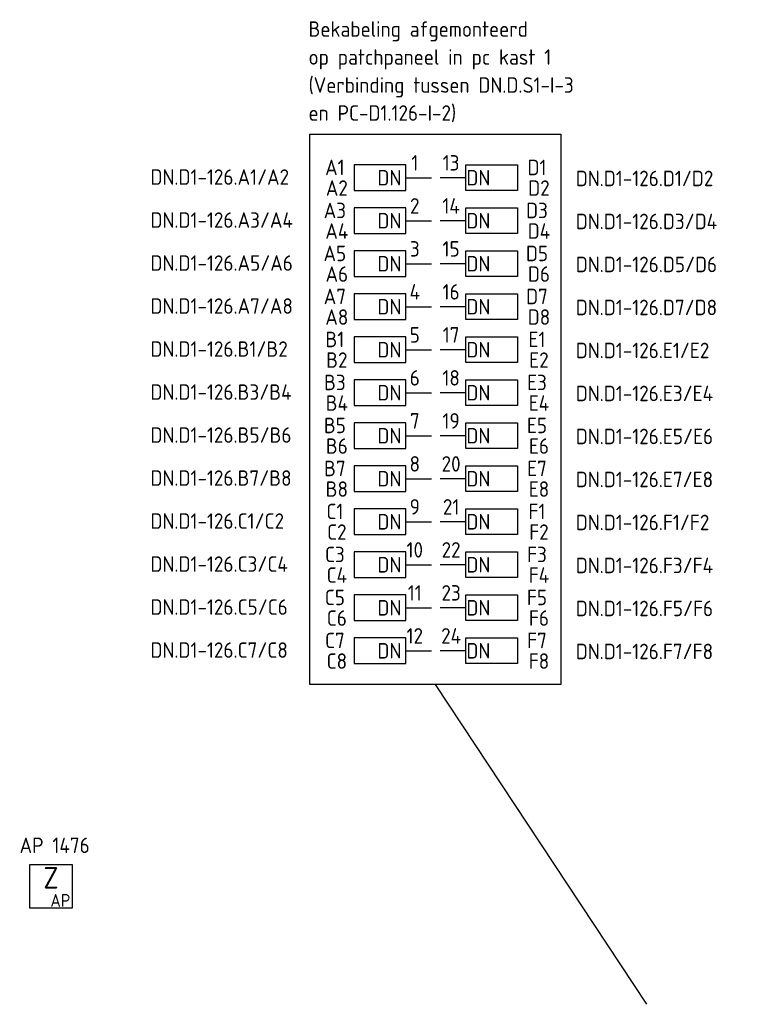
# Model space of a CAD drawing. Header units: millimetres. Extents: x 4336 to 79204, y -9688 to 63134.
# Tile 28 of 38: x 36021 to 44466, y 51685 to 63134. Entities that reach past the tile are written whole.
import ezdxf
from ezdxf.enums import TextEntityAlignment as Align

# ---------------------------------------------------------------- set-up
doc = ezdxf.new("R2010")
doc.units = ezdxf.units.MM
doc.header["$LTSCALE"] = 100
doc.layers.get('0').update_dxf_attribs({"linetype": 'CONTINUOUS'})
for name, color, linetype in [('EB6416--_ATTRIB', 1, 'CONTINUOUS'), ('EB6445--_ATTRIB', 2, 'CONTINUOUS'), ('EL$9A---_RENVOOI', 1, 'CONTINUOUS'), ('EL6416--_WIRELESS-Z', 1, 'CONTINUOUS'), ('EL6445--_DATANET', 3, 'CONTINUOUS')]:
    doc.layers.add(name, color=color, linetype=linetype)
doc.styles.add('1_5', font='isocp.shx', dxfattribs={"height": 1.5})
doc.styles.add('1_8', font='iso')
doc.styles.add('2_5', font='isocp.shx', dxfattribs={"height": 2.5})
doc.styles.add('NORATT', font='isocp.shx')
doc.styles.add('NORRNV', font='isocp.shx', dxfattribs={"width": 0.7})

# ---------------------------------------------------------------- blocks, each defined once
blk = doc.blocks.new('EA644501')
for p, q in [((-1.5, 6), (-1.5, 0)), ((1.5, 6), (-1.5, 6)), ((1.5, 0), (1.5, 6)), ((-1.5, 0), (1.5, 0))]:
    blk.add_line(p, q)
at = {"color": 2}
blk.add_line((0, 0), (0, -3), dxfattribs=at)
at = {"style": '1_8', "flags": 9}
blk.add_attdef('NUMMER', text='', height=1.8, rotation=90, dxfattribs=at).set_placement((-3.5, 8), align=Align.BOTTOM_LEFT)
at = {"style": '1_8'}
for tag, flags, p in [('NUMMERAP', 9, (-1.5, 8)), ('NUMMERA', 8, (-1.5, 8)), ('NUMMERBP', 9, (1.5, 8)), ('NUMMERB', 8, (1.5, 8))]:
    blk.add_attdef(tag, text='', height=1.8, rotation=90, dxfattribs=dict(at, flags=flags)).set_placement(p, align=Align.MIDDLE_CENTER)
at = {"style": '1_8', "flags": 8}
blk.add_attdef('CODE', text='', height=1.8, rotation=90, dxfattribs=at).set_placement((0, 0.5), align=Align.MIDDLE_LEFT)
at = {"style": '1_8', "flags": 9}
for tag, p in [('TYPE', (0, 4)), ('FABR', (0, 3)), ('PDATE', (0, 2)), ('PVERS', (0, 1)), ('PCODE', (0, 0))]:
    blk.add_attdef(tag, text='', height=1.8, dxfattribs=at).set_placement(p, align=Align.MIDDLE_CENTER)
for tag in ['VERD', 'PATCHSTR', 'PANEEL']:
    blk.add_attdef(tag, text='', height=1.8, dxfattribs=at).set_placement((2, 0), align=Align.BOTTOM_LEFT)
blk = doc.blocks.new('Wrls-Zender')
blk.add_lwpolyline([(-2.5, -2.5), (2.5, -2.5), (2.5, 2.5), (-2.5, 2.5)], close=True)
at = {"style": '2_5'}
blk.add_text('Z', height=2.5, dxfattribs=at).set_placement((0, 1), align=Align.MIDDLE_CENTER)
at = {"style": '1_5'}
blk.add_text('AP', height=1.5, dxfattribs=at).set_placement((2.25, -2.38), align=Align.RIGHT)
at = {"style": '1_8', "flags": 8}
blk.add_attdef('ADRES', (3, -2.5), '', height=1.8, dxfattribs=at)
at = {"style": '1_8', "flags": 9}
blk.add_attdef('M_CODE', text='', height=1.8, dxfattribs=at).set_placement((-2.5, -4.5), align=Align.MIDDLE_LEFT)

msp = doc.modelspace()

# ---------------------------------------------------------------- linework, layer by layer
at = {"layer": 'EL6445--_DATANET', "color": 1}
msp.add_lwpolyline([(39395, 61802), (42312, 61802), (42312, 55403), (39395, 55403)], close=True, dxfattribs=at)
msp.add_lwpolyline([(43310, 51685), (40853, 55403)], dxfattribs=at)

# ---------------------------------------------------------------- block references
at = {"layer": 'EL6416--_WIRELESS-Z'}
ref = msp.add_blockref('Wrls-Zender', (36385, 53056), dxfattribs=dict(at, xscale=100, yscale=100, zscale=100))
ref.add_attrib('ADRES', 'AP 1476', (36020, 53444), dxfattribs={"layer": 'EB6416--_ATTRIB', "color": 1, "height": 180, "style": 'NORATT', "flags": 8})
at = {"layer": 'EL6445--_DATANET'}
ref = msp.add_blockref('EA644501', (40507, 61296), dxfattribs=dict(at, xscale=100, yscale=100, zscale=100, rotation=90))
ref.add_attrib('CODE', 'DN', dxfattribs={"layer": 'EB6445--_ATTRIB', "color": 1, "height": 180, "style": 'NORATT', "flags": 8}).set_placement((40457, 61296), align=Align.MIDDLE_RIGHT)
ref.add_attrib('NUMMER', 'DN.D1-126.A1/A2', dxfattribs={"layer": 'EB6445--_ATTRIB', "color": 1, "height": 180, "style": 'NORATT', "flags": 8}).set_placement((37541, 61160), align=Align.BOTTOM_LEFT)
ref.add_attrib('NUMMERA', 'A1', dxfattribs={"layer": 'EB6445--_ATTRIB', "color": 1, "height": 180, "style": 'NORATT', "flags": 8}).set_placement((39684, 61416), align=Align.MIDDLE_CENTER)
ref.add_attrib('NUMMERB', 'A2', dxfattribs={"layer": 'EB6445--_ATTRIB', "color": 1, "height": 180, "style": 'NORATT', "flags": 8}).set_placement((39707, 61176), align=Align.MIDDLE_CENTER)
ref.add_attrib('TYPE', '1', dxfattribs={"layer": '0', "color": 1, "height": 180, "style": '1_8', "flags": 8}).set_placement((40613, 61469), align=Align.MIDDLE_CENTER)
ref = msp.add_blockref('EA644501', (41207, 61296), dxfattribs=dict(at, xscale=-100, yscale=100, zscale=100, rotation=270))
ref.add_attrib('CODE', 'DN', dxfattribs={"layer": 'EB6445--_ATTRIB', "color": 1, "height": 180, "style": 'NORATT', "flags": 8}).set_placement((41491, 61296), align=Align.MIDDLE_RIGHT)
ref.add_attrib('NUMMER', 'DN.D1-126.D1/D2', dxfattribs={"layer": 'EB6445--_ATTRIB', "color": 1, "height": 180, "style": 'NORATT', "flags": 8}).set_placement((42484, 61144), align=Align.BOTTOM_LEFT)
ref.add_attrib('NUMMERA', 'D1', dxfattribs={"layer": 'EB6445--_ATTRIB', "color": 1, "height": 180, "style": 'NORATT', "flags": 8}).set_placement((42033, 61416), align=Align.MIDDLE_CENTER)
ref.add_attrib('NUMMERB', 'D2', dxfattribs={"layer": 'EB6445--_ATTRIB', "color": 1, "height": 180, "style": 'NORATT', "flags": 8}).set_placement((42056, 61176), align=Align.MIDDLE_CENTER)
ref.add_attrib('TYPE', '13', dxfattribs={"layer": '0', "color": 1, "height": 180, "style": '1_8', "flags": 8}).set_placement((41035, 61469), align=Align.MIDDLE_CENTER)
ref = msp.add_blockref('EA644501', (40507, 60796), dxfattribs=dict(at, xscale=100, yscale=100, zscale=100, rotation=90))
ref.add_attrib('CODE', 'DN', dxfattribs={"layer": 'EB6445--_ATTRIB', "color": 1, "height": 180, "style": 'NORATT', "flags": 8}).set_placement((40457, 60796), align=Align.MIDDLE_RIGHT)
ref.add_attrib('NUMMER', 'DN.D1-126.A3/A4', dxfattribs={"layer": 'EB6445--_ATTRIB', "color": 1, "height": 180, "style": 'NORATT', "flags": 8}).set_placement((37541, 60660), align=Align.BOTTOM_LEFT)
ref.add_attrib('NUMMERA', 'A3', dxfattribs={"layer": 'EB6445--_ATTRIB', "color": 1, "height": 180, "style": 'NORATT', "flags": 8}).set_placement((39684, 60916), align=Align.MIDDLE_CENTER)
ref.add_attrib('NUMMERB', 'A4', dxfattribs={"layer": 'EB6445--_ATTRIB', "color": 1, "height": 180, "style": 'NORATT', "flags": 8}).set_placement((39707, 60676), align=Align.MIDDLE_CENTER)
ref.add_attrib('TYPE', '2', dxfattribs={"layer": 'EB6445--_ATTRIB', "color": 1, "height": 180, "style": '1_8', "flags": 8}).set_placement((40613, 60969), align=Align.MIDDLE_CENTER)
ref = msp.add_blockref('EA644501', (41207, 60796), dxfattribs=dict(at, xscale=-100, yscale=100, zscale=100, rotation=270))
ref.add_attrib('CODE', 'DN', dxfattribs={"layer": 'EB6445--_ATTRIB', "color": 1, "height": 180, "style": 'NORATT', "flags": 8}).set_placement((41491, 60796), align=Align.MIDDLE_RIGHT)
ref.add_attrib('NUMMER', 'DN.D1-126.D3/D4', dxfattribs={"layer": 'EB6445--_ATTRIB', "color": 1, "height": 180, "style": 'NORATT', "flags": 8}).set_placement((42484, 60644), align=Align.BOTTOM_LEFT)
ref.add_attrib('NUMMERA', 'D3', dxfattribs={"layer": 'EB6445--_ATTRIB', "color": 1, "height": 180, "style": 'NORATT', "flags": 8}).set_placement((42033, 60916), align=Align.MIDDLE_CENTER)
ref.add_attrib('NUMMERB', 'D4', dxfattribs={"layer": 'EB6445--_ATTRIB', "color": 1, "height": 180, "style": 'NORATT', "flags": 8}).set_placement((42056, 60676), align=Align.MIDDLE_CENTER)
ref.add_attrib('TYPE', '14', dxfattribs={"layer": 'EB6445--_ATTRIB', "color": 1, "height": 180, "style": '1_8', "flags": 8}).set_placement((41035, 60969), align=Align.MIDDLE_CENTER)
ref = msp.add_blockref('EA644501', (40507, 60296), dxfattribs=dict(at, xscale=100, yscale=100, zscale=100, rotation=90))
ref.add_attrib('CODE', 'DN', dxfattribs={"layer": 'EB6445--_ATTRIB', "color": 1, "height": 180, "style": 'NORATT', "flags": 8}).set_placement((40457, 60296), align=Align.MIDDLE_RIGHT)
ref.add_attrib('NUMMER', 'DN.D1-126.A5/A6', dxfattribs={"layer": 'EB6445--_ATTRIB', "color": 1, "height": 180, "style": 'NORATT', "flags": 8}).set_placement((37541, 60160), align=Align.BOTTOM_LEFT)
ref.add_attrib('NUMMERA', 'A5', dxfattribs={"layer": 'EB6445--_ATTRIB', "color": 1, "height": 180, "style": 'NORATT', "flags": 8}).set_placement((39684, 60416), align=Align.MIDDLE_CENTER)
ref.add_attrib('NUMMERB', 'A6', dxfattribs={"layer": 'EB6445--_ATTRIB', "color": 1, "height": 180, "style": 'NORATT', "flags": 8}).set_placement((39707, 60176), align=Align.MIDDLE_CENTER)
ref.add_attrib('TYPE', '3', dxfattribs={"layer": 'EB6445--_ATTRIB', "color": 1, "height": 180, "style": '1_8', "flags": 8}).set_placement((40613, 60469), align=Align.MIDDLE_CENTER)
ref = msp.add_blockref('EA644501', (41207, 60296), dxfattribs=dict(at, xscale=-100, yscale=100, zscale=100, rotation=270))
ref.add_attrib('CODE', 'DN', dxfattribs={"layer": 'EB6445--_ATTRIB', "color": 1, "height": 180, "style": 'NORATT', "flags": 8}).set_placement((41491, 60296), align=Align.MIDDLE_RIGHT)
ref.add_attrib('NUMMER', 'DN.D1-126.D5/D6', dxfattribs={"layer": 'EB6445--_ATTRIB', "color": 1, "height": 180, "style": 'NORATT', "flags": 8}).set_placement((42484, 60144), align=Align.BOTTOM_LEFT)
ref.add_attrib('NUMMERA', 'D5', dxfattribs={"layer": 'EB6445--_ATTRIB', "color": 1, "height": 180, "style": 'NORATT', "flags": 8}).set_placement((42033, 60416), align=Align.MIDDLE_CENTER)
ref.add_attrib('NUMMERB', 'D6', dxfattribs={"layer": 'EB6445--_ATTRIB', "color": 1, "height": 180, "style": 'NORATT', "flags": 8}).set_placement((42056, 60176), align=Align.MIDDLE_CENTER)
ref.add_attrib('TYPE', '15', dxfattribs={"layer": 'EB6445--_ATTRIB', "color": 1, "height": 180, "style": '1_8', "flags": 8}).set_placement((41035, 60469), align=Align.MIDDLE_CENTER)
ref = msp.add_blockref('EA644501', (40507, 59796), dxfattribs=dict(at, xscale=100, yscale=100, zscale=100, rotation=90))
ref.add_attrib('CODE', 'DN', dxfattribs={"layer": 'EB6445--_ATTRIB', "color": 1, "height": 180, "style": 'NORATT', "flags": 8}).set_placement((40457, 59796), align=Align.MIDDLE_RIGHT)
ref.add_attrib('NUMMER', 'DN.D1-126.A7/A8', dxfattribs={"layer": 'EB6445--_ATTRIB', "color": 1, "height": 180, "style": 'NORATT', "flags": 8}).set_placement((37541, 59660), align=Align.BOTTOM_LEFT)
ref.add_attrib('NUMMERA', 'A7', dxfattribs={"layer": 'EB6445--_ATTRIB', "color": 1, "height": 180, "style": 'NORATT', "flags": 8}).set_placement((39684, 59916), align=Align.MIDDLE_CENTER)
ref.add_attrib('NUMMERB', 'A8', dxfattribs={"layer": 'EB6445--_ATTRIB', "color": 1, "height": 180, "style": 'NORATT', "flags": 8}).set_placement((39707, 59676), align=Align.MIDDLE_CENTER)
ref.add_attrib('TYPE', '4', dxfattribs={"layer": 'EB6445--_ATTRIB', "color": 1, "height": 180, "style": '1_8', "flags": 8}).set_placement((40613, 59969), align=Align.MIDDLE_CENTER)
ref = msp.add_blockref('EA644501', (41207, 59796), dxfattribs=dict(at, xscale=-100, yscale=100, zscale=100, rotation=270))
ref.add_attrib('CODE', 'DN', dxfattribs={"layer": 'EB6445--_ATTRIB', "color": 1, "height": 180, "style": 'NORATT', "flags": 8}).set_placement((41491, 59796), align=Align.MIDDLE_RIGHT)
ref.add_attrib('NUMMER', 'DN.D1-126.D7/D8', dxfattribs={"layer": 'EB6445--_ATTRIB', "color": 1, "height": 180, "style": 'NORATT', "flags": 8}).set_placement((42484, 59644), align=Align.BOTTOM_LEFT)
ref.add_attrib('NUMMERA', 'D7', dxfattribs={"layer": 'EB6445--_ATTRIB', "color": 1, "height": 180, "style": 'NORATT', "flags": 8}).set_placement((42033, 59916), align=Align.MIDDLE_CENTER)
ref.add_attrib('NUMMERB', 'D8', dxfattribs={"layer": 'EB6445--_ATTRIB', "color": 1, "height": 180, "style": 'NORATT', "flags": 8}).set_placement((42056, 59676), align=Align.MIDDLE_CENTER)
ref.add_attrib('TYPE', '16', dxfattribs={"layer": 'EB6445--_ATTRIB', "color": 1, "height": 180, "style": '1_8', "flags": 8}).set_placement((41035, 59969), align=Align.MIDDLE_CENTER)
ref = msp.add_blockref('EA644501', (40507, 59296), dxfattribs=dict(at, xscale=100, yscale=100, zscale=100, rotation=90))
ref.add_attrib('CODE', 'DN', dxfattribs={"layer": 'EB6445--_ATTRIB', "color": 1, "height": 180, "style": 'NORATT', "flags": 8}).set_placement((40457, 59296), align=Align.MIDDLE_RIGHT)
ref.add_attrib('NUMMER', 'DN.D1-126.B1/B2', dxfattribs={"layer": 'EB6445--_ATTRIB', "color": 1, "height": 180, "style": 'NORATT', "flags": 8}).set_placement((37541, 59160), align=Align.BOTTOM_LEFT)
ref.add_attrib('NUMMERA', 'B1', dxfattribs={"layer": 'EB6445--_ATTRIB', "color": 1, "height": 180, "style": 'NORATT', "flags": 8}).set_placement((39684, 59416), align=Align.MIDDLE_CENTER)
ref.add_attrib('NUMMERB', 'B2', dxfattribs={"layer": 'EB6445--_ATTRIB', "color": 1, "height": 180, "style": 'NORATT', "flags": 8}).set_placement((39707, 59176), align=Align.MIDDLE_CENTER)
ref.add_attrib('TYPE', '5', dxfattribs={"layer": 'EB6445--_ATTRIB', "color": 1, "height": 180, "style": '1_8', "flags": 8}).set_placement((40613, 59469), align=Align.MIDDLE_CENTER)
ref = msp.add_blockref('EA644501', (41207, 59296), dxfattribs=dict(at, xscale=-100, yscale=100, zscale=100, rotation=270))
ref.add_attrib('CODE', 'DN', dxfattribs={"layer": 'EB6445--_ATTRIB', "color": 1, "height": 180, "style": 'NORATT', "flags": 8}).set_placement((41491, 59296), align=Align.MIDDLE_RIGHT)
ref.add_attrib('NUMMER', 'DN.D1-126.E1/E2', dxfattribs={"layer": 'EB6445--_ATTRIB', "color": 1, "height": 180, "style": 'NORATT', "flags": 8}).set_placement((42484, 59144), align=Align.BOTTOM_LEFT)
ref.add_attrib('NUMMERA', 'E1', dxfattribs={"layer": 'EB6445--_ATTRIB', "color": 1, "height": 180, "style": 'NORATT', "flags": 8}).set_placement((42033, 59416), align=Align.MIDDLE_CENTER)
ref.add_attrib('NUMMERB', 'E2', dxfattribs={"layer": 'EB6445--_ATTRIB', "color": 1, "height": 180, "style": 'NORATT', "flags": 8}).set_placement((42056, 59176), align=Align.MIDDLE_CENTER)
ref.add_attrib('TYPE', '17', dxfattribs={"layer": 'EB6445--_ATTRIB', "color": 1, "height": 180, "style": '1_8', "flags": 8}).set_placement((41035, 59469), align=Align.MIDDLE_CENTER)
ref = msp.add_blockref('EA644501', (40507, 58796), dxfattribs=dict(at, xscale=100, yscale=100, zscale=100, rotation=90))
ref.add_attrib('CODE', 'DN', dxfattribs={"layer": 'EB6445--_ATTRIB', "color": 1, "height": 180, "style": 'NORATT', "flags": 8}).set_placement((40457, 58796), align=Align.MIDDLE_RIGHT)
ref.add_attrib('NUMMER', 'DN.D1-126.B3/B4', dxfattribs={"layer": 'EB6445--_ATTRIB', "color": 1, "height": 180, "style": 'NORATT', "flags": 8}).set_placement((37541, 58660), align=Align.BOTTOM_LEFT)
ref.add_attrib('NUMMERA', 'B3', dxfattribs={"layer": 'EB6445--_ATTRIB', "color": 1, "height": 180, "style": 'NORATT', "flags": 8}).set_placement((39684, 58916), align=Align.MIDDLE_CENTER)
ref.add_attrib('NUMMERB', 'B4', dxfattribs={"layer": 'EB6445--_ATTRIB', "color": 1, "height": 180, "style": 'NORATT', "flags": 8}).set_placement((39707, 58676), align=Align.MIDDLE_CENTER)
ref.add_attrib('TYPE', '6', dxfattribs={"layer": 'EB6445--_ATTRIB', "color": 1, "height": 180, "style": '1_8', "flags": 8}).set_placement((40613, 58969), align=Align.MIDDLE_CENTER)
ref = msp.add_blockref('EA644501', (41207, 58796), dxfattribs=dict(at, xscale=-100, yscale=100, zscale=100, rotation=270))
ref.add_attrib('CODE', 'DN', dxfattribs={"layer": 'EB6445--_ATTRIB', "color": 1, "height": 180, "style": 'NORATT', "flags": 8}).set_placement((41491, 58796), align=Align.MIDDLE_RIGHT)
ref.add_attrib('NUMMER', 'DN.D1-126.E3/E4', dxfattribs={"layer": 'EB6445--_ATTRIB', "color": 1, "height": 180, "style": 'NORATT', "flags": 8}).set_placement((42484, 58644), align=Align.BOTTOM_LEFT)
ref.add_attrib('NUMMERA', 'E3', dxfattribs={"layer": 'EB6445--_ATTRIB', "color": 1, "height": 180, "style": 'NORATT', "flags": 8}).set_placement((42033, 58916), align=Align.MIDDLE_CENTER)
ref.add_attrib('NUMMERB', 'E4', dxfattribs={"layer": 'EB6445--_ATTRIB', "color": 1, "height": 180, "style": 'NORATT', "flags": 8}).set_placement((42056, 58676), align=Align.MIDDLE_CENTER)
ref.add_attrib('TYPE', '18', dxfattribs={"layer": 'EB6445--_ATTRIB', "color": 1, "height": 180, "style": '1_8', "flags": 8}).set_placement((41035, 58969), align=Align.MIDDLE_CENTER)
ref = msp.add_blockref('EA644501', (40507, 58296), dxfattribs=dict(at, xscale=100, yscale=100, zscale=100, rotation=90))
ref.add_attrib('CODE', 'DN', dxfattribs={"layer": 'EB6445--_ATTRIB', "color": 1, "height": 180, "style": 'NORATT', "flags": 8}).set_placement((40457, 58296), align=Align.MIDDLE_RIGHT)
ref.add_attrib('NUMMER', 'DN.D1-126.B5/B6', dxfattribs={"layer": 'EB6445--_ATTRIB', "color": 1, "height": 180, "style": 'NORATT', "flags": 8}).set_placement((37541, 58160), align=Align.BOTTOM_LEFT)
ref.add_attrib('NUMMERA', 'B5', dxfattribs={"layer": 'EB6445--_ATTRIB', "color": 1, "height": 180, "style": 'NORATT', "flags": 8}).set_placement((39684, 58416), align=Align.MIDDLE_CENTER)
ref.add_attrib('NUMMERB', 'B6', dxfattribs={"layer": 'EB6445--_ATTRIB', "color": 1, "height": 180, "style": 'NORATT', "flags": 8}).set_placement((39707, 58176), align=Align.MIDDLE_CENTER)
ref.add_attrib('TYPE', '7', dxfattribs={"layer": 'EB6445--_ATTRIB', "color": 1, "height": 180, "style": '1_8', "flags": 8}).set_placement((40613, 58469), align=Align.MIDDLE_CENTER)
ref = msp.add_blockref('EA644501', (41207, 58296), dxfattribs=dict(at, xscale=-100, yscale=100, zscale=100, rotation=270))
ref.add_attrib('CODE', 'DN', dxfattribs={"layer": 'EB6445--_ATTRIB', "color": 1, "height": 180, "style": 'NORATT', "flags": 8}).set_placement((41491, 58296), align=Align.MIDDLE_RIGHT)
ref.add_attrib('NUMMER', 'DN.D1-126.E5/E6', dxfattribs={"layer": 'EB6445--_ATTRIB', "color": 1, "height": 180, "style": 'NORATT', "flags": 8}).set_placement((42484, 58144), align=Align.BOTTOM_LEFT)
ref.add_attrib('NUMMERA', 'E5', dxfattribs={"layer": 'EB6445--_ATTRIB', "color": 1, "height": 180, "style": 'NORATT', "flags": 8}).set_placement((42033, 58416), align=Align.MIDDLE_CENTER)
ref.add_attrib('NUMMERB', 'E6', dxfattribs={"layer": 'EB6445--_ATTRIB', "color": 1, "height": 180, "style": 'NORATT', "flags": 8}).set_placement((42056, 58176), align=Align.MIDDLE_CENTER)
ref.add_attrib('TYPE', '19', dxfattribs={"layer": 'EB6445--_ATTRIB', "color": 1, "height": 180, "style": '1_8', "flags": 8}).set_placement((41035, 58469), align=Align.MIDDLE_CENTER)
ref = msp.add_blockref('EA644501', (40507, 57796), dxfattribs=dict(at, xscale=100, yscale=100, zscale=100, rotation=90))
ref.add_attrib('CODE', 'DN', dxfattribs={"layer": 'EB6445--_ATTRIB', "color": 1, "height": 180, "style": 'NORATT', "flags": 8}).set_placement((40457, 57796), align=Align.MIDDLE_RIGHT)
ref.add_attrib('NUMMER', 'DN.D1-126.B7/B8', dxfattribs={"layer": 'EB6445--_ATTRIB', "color": 1, "height": 180, "style": 'NORATT', "flags": 8}).set_placement((37541, 57660), align=Align.BOTTOM_LEFT)
ref.add_attrib('NUMMERA', 'B7', dxfattribs={"layer": 'EB6445--_ATTRIB', "color": 1, "height": 180, "style": 'NORATT', "flags": 8}).set_placement((39684, 57916), align=Align.MIDDLE_CENTER)
ref.add_attrib('NUMMERB', 'B8', dxfattribs={"layer": 'EB6445--_ATTRIB', "color": 1, "height": 180, "style": 'NORATT', "flags": 8}).set_placement((39707, 57676), align=Align.MIDDLE_CENTER)
ref.add_attrib('TYPE', '8', dxfattribs={"layer": 'EB6445--_ATTRIB', "color": 1, "height": 180, "style": '1_8', "flags": 8}).set_placement((40613, 57969), align=Align.MIDDLE_CENTER)
ref = msp.add_blockref('EA644501', (41207, 57796), dxfattribs=dict(at, xscale=-100, yscale=100, zscale=100, rotation=270))
ref.add_attrib('CODE', 'DN', dxfattribs={"layer": 'EB6445--_ATTRIB', "color": 1, "height": 180, "style": 'NORATT', "flags": 8}).set_placement((41491, 57796), align=Align.MIDDLE_RIGHT)
ref.add_attrib('NUMMER', 'DN.D1-126.E7/E8', dxfattribs={"layer": 'EB6445--_ATTRIB', "color": 1, "height": 180, "style": 'NORATT', "flags": 8}).set_placement((42484, 57644), align=Align.BOTTOM_LEFT)
ref.add_attrib('NUMMERA', 'E7', dxfattribs={"layer": 'EB6445--_ATTRIB', "color": 1, "height": 180, "style": 'NORATT', "flags": 8}).set_placement((42033, 57916), align=Align.MIDDLE_CENTER)
ref.add_attrib('NUMMERB', 'E8', dxfattribs={"layer": 'EB6445--_ATTRIB', "color": 1, "height": 180, "style": 'NORATT', "flags": 8}).set_placement((42056, 57676), align=Align.MIDDLE_CENTER)
ref.add_attrib('TYPE', '20', dxfattribs={"layer": 'EB6445--_ATTRIB', "color": 1, "height": 180, "style": '1_8', "flags": 8}).set_placement((41035, 57969), align=Align.MIDDLE_CENTER)
ref = msp.add_blockref('EA644501', (40507, 57296), dxfattribs=dict(at, xscale=100, yscale=100, zscale=100, rotation=90))
ref.add_attrib('CODE', 'DN', dxfattribs={"layer": 'EB6445--_ATTRIB', "color": 1, "height": 180, "style": 'NORATT', "flags": 8}).set_placement((40457, 57296), align=Align.MIDDLE_RIGHT)
ref.add_attrib('NUMMER', 'DN.D1-126.C1/C2', dxfattribs={"layer": 'EB6445--_ATTRIB', "color": 1, "height": 180, "style": 'NORATT', "flags": 8}).set_placement((37541, 57160), align=Align.BOTTOM_LEFT)
ref.add_attrib('NUMMERA', 'C1', dxfattribs={"layer": 'EB6445--_ATTRIB', "color": 1, "height": 180, "style": 'NORATT', "flags": 8}).set_placement((39684, 57416), align=Align.MIDDLE_CENTER)
ref.add_attrib('NUMMERB', 'C2', dxfattribs={"layer": 'EB6445--_ATTRIB', "color": 1, "height": 180, "style": 'NORATT', "flags": 8}).set_placement((39707, 57176), align=Align.MIDDLE_CENTER)
ref.add_attrib('TYPE', '9', dxfattribs={"layer": 'EB6445--_ATTRIB', "color": 1, "height": 180, "style": '1_8', "flags": 8}).set_placement((40613, 57469), align=Align.MIDDLE_CENTER)
ref = msp.add_blockref('EA644501', (41207, 57296), dxfattribs=dict(at, xscale=-100, yscale=100, zscale=100, rotation=270))
ref.add_attrib('CODE', 'DN', dxfattribs={"layer": 'EB6445--_ATTRIB', "color": 1, "height": 180, "style": 'NORATT', "flags": 8}).set_placement((41491, 57296), align=Align.MIDDLE_RIGHT)
ref.add_attrib('NUMMER', 'DN.D1-126.F1/F2', dxfattribs={"layer": 'EB6445--_ATTRIB', "color": 1, "height": 180, "style": 'NORATT', "flags": 8}).set_placement((42484, 57144), align=Align.BOTTOM_LEFT)
ref.add_attrib('NUMMERA', 'F1', dxfattribs={"layer": 'EB6445--_ATTRIB', "color": 1, "height": 180, "style": 'NORATT', "flags": 8}).set_placement((42033, 57416), align=Align.MIDDLE_CENTER)
ref.add_attrib('NUMMERB', 'F2', dxfattribs={"layer": 'EB6445--_ATTRIB', "color": 1, "height": 180, "style": 'NORATT', "flags": 8}).set_placement((42056, 57176), align=Align.MIDDLE_CENTER)
ref.add_attrib('TYPE', '21', dxfattribs={"layer": 'EB6445--_ATTRIB', "color": 1, "height": 180, "style": '1_8', "flags": 8}).set_placement((41035, 57469), align=Align.MIDDLE_CENTER)
ref = msp.add_blockref('EA644501', (40507, 56796), dxfattribs=dict(at, xscale=100, yscale=100, zscale=100, rotation=90))
ref.add_attrib('CODE', 'DN', dxfattribs={"layer": 'EB6445--_ATTRIB', "color": 1, "height": 180, "style": 'NORATT', "flags": 8}).set_placement((40457, 56796), align=Align.MIDDLE_RIGHT)
ref.add_attrib('NUMMER', 'DN.D1-126.C3/C4', dxfattribs={"layer": 'EB6445--_ATTRIB', "color": 1, "height": 180, "style": 'NORATT', "flags": 8}).set_placement((37541, 56660), align=Align.BOTTOM_LEFT)
ref.add_attrib('NUMMERA', 'C3', dxfattribs={"layer": 'EB6445--_ATTRIB', "color": 1, "height": 180, "style": 'NORATT', "flags": 8}).set_placement((39684, 56916), align=Align.MIDDLE_CENTER)
ref.add_attrib('NUMMERB', 'C4', dxfattribs={"layer": 'EB6445--_ATTRIB', "color": 1, "height": 180, "style": 'NORATT', "flags": 8}).set_placement((39707, 56676), align=Align.MIDDLE_CENTER)
ref.add_attrib('TYPE', '10', dxfattribs={"layer": 'EB6445--_ATTRIB', "color": 1, "height": 180, "style": '1_8', "flags": 8}).set_placement((40613, 56969), align=Align.MIDDLE_CENTER)
ref = msp.add_blockref('EA644501', (41207, 56796), dxfattribs=dict(at, xscale=-100, yscale=100, zscale=100, rotation=270))
ref.add_attrib('CODE', 'DN', dxfattribs={"layer": 'EB6445--_ATTRIB', "color": 1, "height": 180, "style": 'NORATT', "flags": 8}).set_placement((41491, 56796), align=Align.MIDDLE_RIGHT)
ref.add_attrib('NUMMER', 'DN.D1-126.F3/F4', dxfattribs={"layer": 'EB6445--_ATTRIB', "color": 1, "height": 180, "style": 'NORATT', "flags": 8}).set_placement((42484, 56644), align=Align.BOTTOM_LEFT)
ref.add_attrib('NUMMERA', 'F3', dxfattribs={"layer": 'EB6445--_ATTRIB', "color": 1, "height": 180, "style": 'NORATT', "flags": 8}).set_placement((42033, 56916), align=Align.MIDDLE_CENTER)
ref.add_attrib('NUMMERB', 'F4', dxfattribs={"layer": 'EB6445--_ATTRIB', "color": 1, "height": 180, "style": 'NORATT', "flags": 8}).set_placement((42056, 56676), align=Align.MIDDLE_CENTER)
ref.add_attrib('TYPE', '22', dxfattribs={"layer": 'EB6445--_ATTRIB', "color": 1, "height": 180, "style": '1_8', "flags": 8}).set_placement((41035, 56969), align=Align.MIDDLE_CENTER)
ref = msp.add_blockref('EA644501', (40507, 56296), dxfattribs=dict(at, xscale=100, yscale=100, zscale=100, rotation=90))
ref.add_attrib('CODE', 'DN', dxfattribs={"layer": 'EB6445--_ATTRIB', "color": 1, "height": 180, "style": 'NORATT', "flags": 8}).set_placement((40457, 56296), align=Align.MIDDLE_RIGHT)
ref.add_attrib('NUMMER', 'DN.D1-126.C5/C6', dxfattribs={"layer": 'EB6445--_ATTRIB', "color": 1, "height": 180, "style": 'NORATT', "flags": 8}).set_placement((37541, 56160), align=Align.BOTTOM_LEFT)
ref.add_attrib('NUMMERA', 'C5', dxfattribs={"layer": 'EB6445--_ATTRIB', "color": 1, "height": 180, "style": 'NORATT', "flags": 8}).set_placement((39684, 56416), align=Align.MIDDLE_CENTER)
ref.add_attrib('NUMMERB', 'C6', dxfattribs={"layer": 'EB6445--_ATTRIB', "color": 1, "height": 180, "style": 'NORATT', "flags": 8}).set_placement((39707, 56176), align=Align.MIDDLE_CENTER)
ref.add_attrib('TYPE', '11', dxfattribs={"layer": 'EB6445--_ATTRIB', "color": 1, "height": 180, "style": '1_8', "flags": 8}).set_placement((40613, 56469), align=Align.MIDDLE_CENTER)
ref = msp.add_blockref('EA644501', (41207, 56296), dxfattribs=dict(at, xscale=-100, yscale=100, zscale=100, rotation=270))
ref.add_attrib('CODE', 'DN', dxfattribs={"layer": 'EB6445--_ATTRIB', "color": 1, "height": 180, "style": 'NORATT', "flags": 8}).set_placement((41491, 56296), align=Align.MIDDLE_RIGHT)
ref.add_attrib('NUMMER', 'DN.D1-126.F5/F6', dxfattribs={"layer": 'EB6445--_ATTRIB', "color": 1, "height": 180, "style": 'NORATT', "flags": 8}).set_placement((42484, 56144), align=Align.BOTTOM_LEFT)
ref.add_attrib('NUMMERA', 'F5', dxfattribs={"layer": 'EB6445--_ATTRIB', "color": 1, "height": 180, "style": 'NORATT', "flags": 8}).set_placement((42033, 56416), align=Align.MIDDLE_CENTER)
ref.add_attrib('NUMMERB', 'F6', dxfattribs={"layer": 'EB6445--_ATTRIB', "color": 1, "height": 180, "style": 'NORATT', "flags": 8}).set_placement((42056, 56176), align=Align.MIDDLE_CENTER)
ref.add_attrib('TYPE', '23', dxfattribs={"layer": 'EB6445--_ATTRIB', "color": 1, "height": 180, "style": '1_8', "flags": 8}).set_placement((41035, 56469), align=Align.MIDDLE_CENTER)
ref = msp.add_blockref('EA644501', (40507, 55796), dxfattribs=dict(at, xscale=100, yscale=100, zscale=100, rotation=90))
ref.add_attrib('CODE', 'DN', dxfattribs={"layer": 'EB6445--_ATTRIB', "color": 1, "height": 180, "style": 'NORATT', "flags": 8}).set_placement((40457, 55796), align=Align.MIDDLE_RIGHT)
ref.add_attrib('NUMMER', 'DN.D1-126.C7/C8', dxfattribs={"layer": 'EB6445--_ATTRIB', "color": 1, "height": 180, "style": 'NORATT', "flags": 8}).set_placement((37541, 55660), align=Align.BOTTOM_LEFT)
ref.add_attrib('NUMMERA', 'C7', dxfattribs={"layer": 'EB6445--_ATTRIB', "color": 1, "height": 180, "style": 'NORATT', "flags": 8}).set_placement((39684, 55916), align=Align.MIDDLE_CENTER)
ref.add_attrib('NUMMERB', 'C8', dxfattribs={"layer": 'EB6445--_ATTRIB', "color": 1, "height": 180, "style": 'NORATT', "flags": 8}).set_placement((39707, 55676), align=Align.MIDDLE_CENTER)
ref.add_attrib('TYPE', '12', dxfattribs={"layer": 'EB6445--_ATTRIB', "color": 1, "height": 180, "style": 'NORATT', "flags": 8}).set_placement((40613, 55969), align=Align.MIDDLE_CENTER)
ref = msp.add_blockref('EA644501', (41207, 55796), dxfattribs=dict(at, xscale=-100, yscale=100, zscale=100, rotation=270))
ref.add_attrib('CODE', 'DN', dxfattribs={"layer": 'EB6445--_ATTRIB', "color": 1, "height": 180, "style": 'NORATT', "flags": 8}).set_placement((41491, 55796), align=Align.MIDDLE_RIGHT)
ref.add_attrib('NUMMER', 'DN.D1-126.F7/F8', dxfattribs={"layer": 'EB6445--_ATTRIB', "color": 1, "height": 180, "style": 'NORATT', "flags": 8}).set_placement((42484, 55644), align=Align.BOTTOM_LEFT)
ref.add_attrib('NUMMERA', 'F7', dxfattribs={"layer": 'EB6445--_ATTRIB', "color": 1, "height": 180, "style": 'NORATT', "flags": 8}).set_placement((42033, 55916), align=Align.MIDDLE_CENTER)
ref.add_attrib('NUMMERB', 'F8', dxfattribs={"layer": 'EB6445--_ATTRIB', "color": 1, "height": 180, "style": 'NORATT', "flags": 8}).set_placement((42056, 55676), align=Align.MIDDLE_CENTER)
ref.add_attrib('TYPE', '24', dxfattribs={"layer": 'EB6445--_ATTRIB', "color": 1, "height": 180, "style": 'NORATT', "flags": 8}).set_placement((41035, 55969), align=Align.MIDDLE_CENTER)

# ---------------------------------------------------------------- texts
at = {"layer": 'EL$9A---_RENVOOI', "color": 2, "style": 'NORRNV'}
for s, p in [('Bekabeling afgemonteerd', (39378, 62935)), ('op patchpaneel in pc kast 1', (39378, 62610)), ('(Verbinding tussen DN.D.S1-I-3', (39378, 62284)), ('en PC-D1.126-I-2)', (39378, 61959))]:
    msp.add_text(s, height=180, dxfattribs=at).set_placement(p)

doc.saveas('drawing.dxf')
